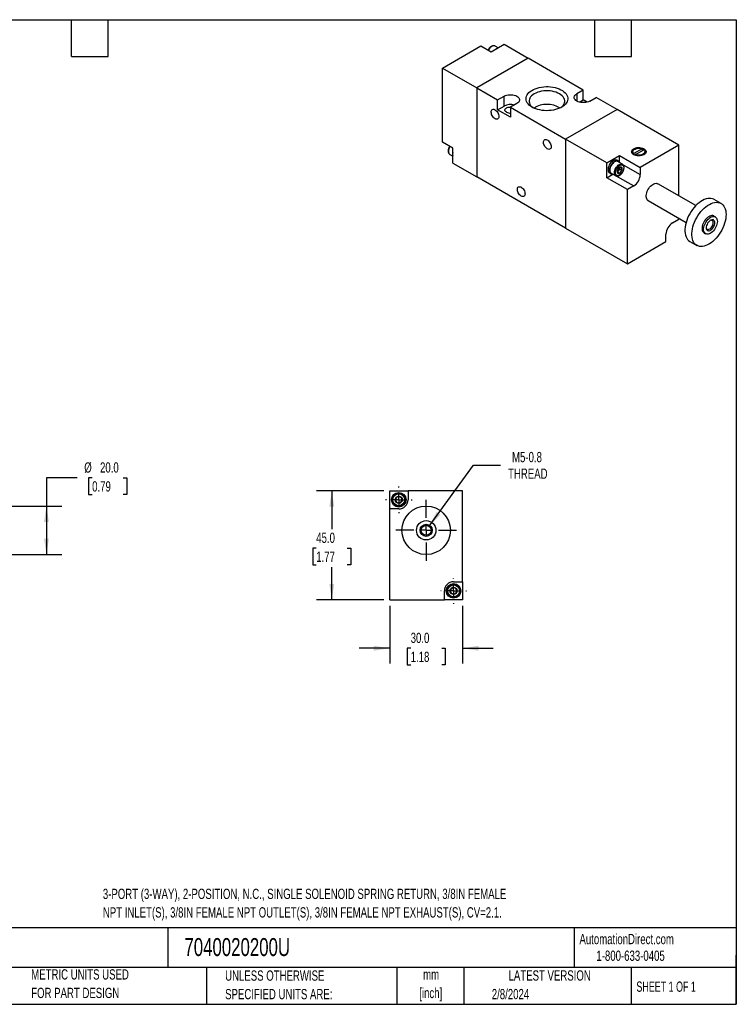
# Model space of a CAD drawing. Header units: millimetres. Extents: x 13 to 546, y 13 to 419.
# Tile 2 of 2: x 250 to 546, y 13 to 419. Entities that reach past the tile are written whole.
import ezdxf

# ---------------------------------------------------------------- set-up
doc = ezdxf.new("R2010")
doc.units = ezdxf.units.MM
doc.header["$LTSCALE"] = 2
doc.linetypes.add('CENTERX2', pattern=[20.32, 12.7, -2.54, 2.54, -2.54])
doc.layers.add('CENTER', color=40, linetype='CENTERX2')
doc.layers.add('DIMENSIONS', color=140, linetype='Continuous', lineweight=25)
doc.layers.add('TEXT', color=140, linetype='Continuous', lineweight=25)
doc.styles.add('SLDTEXTSTYLE0', font='TXT', dxfattribs={"width": 0.7})
doc.styles.add('SLDTEXTSTYLE1', font='TXT', dxfattribs={"width": 0.65})
doc.dimstyles.new('SLDDIMSTYLE0', dxfattribs={"dimtxt": 4.316016, "dimasz": 6.604, "dimexe": 0, "dimexo": 0.0625, "dimgap": 1.079004, "dimtad": 0, "dimtih": 1, "dimtoh": 1, "dimrnd": 1e-09, "dimzin": 4, "dimdsep": 46, "dimtxsty": 'SLDTEXTSTYLE0', "dimsah": 1, "dimcen": 0.09, "dimadec": 0, "dimazin": 1, "dimtfac": 1, "dimtmove": 0, "dimatfit": 0, "dimfxl": 0, "dimfrac": 2, "dimtolj": 1, "dimtzin": 12, "dimarcsym": 0})
doc.dimstyles.new('SLDDIMSTYLE4', dxfattribs={"dimtxt": 4.316016, "dimasz": 6.604, "dimexe": 0, "dimexo": 0.0625, "dimgap": 1.079004, "dimtad": 0, "dimtih": 1, "dimtoh": 1, "dimrnd": 1e-09, "dimzin": 4, "dimdsep": 46, "dimtxsty": 'SLDTEXTSTYLE0', "dimsah": 1, "dimcen": 0.09, "dimadec": 0, "dimazin": 1, "dimtfac": 1, "dimtofl": 0, "dimtmove": 0, "dimatfit": 3, "dimfxl": 0, "dimfrac": 2, "dimtolj": 1, "dimtzin": 12, "dimarcsym": 0})
doc.dimstyles.new('SLDDIMSTYLE5', dxfattribs={"dimtxt": 4.316016, "dimasz": 6.604, "dimexe": 0, "dimexo": 0.0625, "dimgap": 1.079004, "dimtad": 0, "dimtih": 1, "dimtoh": 1, "dimrnd": 1e-09, "dimzin": 12, "dimdsep": 46, "dimtxsty": 'SLDTEXTSTYLE0', "dimsah": 1, "dimcen": 0, "dimadec": 0, "dimazin": 3, "dimtfac": 1, "dimtofl": 0, "dimtmove": 0, "dimatfit": 3, "dimfxl": 0, "dimfrac": 2, "dimtolj": 1, "dimtzin": 12, "dimarcsym": 0})

# ---------------------------------------------------------------- blocks, each defined once
blk = doc.blocks.new('_D_7')
at = {"layer": 'DIMENSIONS'}
for p, q in [((274.19, 229.97), (261.49, 229.97)), ((261.49, 229.97), (261.49, 218.35)), ((280.35, 229.97), (278.9, 229.97)), ((278.9, 229.97), (278.9, 223.11)), ((293.17, 229.97), (294.62, 229.97)), ((294.62, 229.97), (294.62, 223.11)), ((278.9, 223.11), (280.35, 223.11)), ((294.62, 223.11), (293.17, 223.11)), ((238.15, 218.35), (267.84, 218.35)), ((261.49, 218.35), (261.49, 198.35)), ((238.15, 198.35), (267.84, 198.35))]:
    blk.add_line(p, q, dxfattribs=at)
for points in [[(261.49, 218.35), (260.47, 211.74), (262.51, 211.74)], [(261.49, 198.35), (262.51, 204.95), (260.47, 204.95)]]:
    blk.add_solid(points, dxfattribs=at)
at = {"layer": 'DIMENSIONS', "char_height": 4.233, "attachment_point": 1, "style": 'SLDTEXTSTYLE0'}
for s, insert in [('%%c', (277.09, 236.39)), ('20.0', (283.6, 236.39)), ('0.79', (280.35, 228.57))]:
    blk.add_mtext(s, dxfattribs=dict(at, insert=insert))
blk = doc.blocks.new('_D_9')
at = {"layer": 'DIMENSIONS'}
for p, q in [((400.62, 224.65), (372.86, 224.65)), ((379.21, 224.65), (379.21, 208.78)), ((372.8, 200.96), (371.35, 200.96)), ((371.35, 200.96), (371.35, 194.1)), ((385.62, 200.96), (387.07, 200.96)), ((387.07, 200.96), (387.07, 194.1)), ((371.35, 194.1), (372.8, 194.1)), ((379.21, 179.65), (379.21, 193.13)), ((387.07, 194.1), (385.62, 194.1)), ((400.62, 179.65), (372.86, 179.65))]:
    blk.add_line(p, q, dxfattribs=at)
for points in [[(379.21, 224.65), (378.19, 218.04), (380.23, 218.04)], [(379.21, 179.65), (380.23, 186.25), (378.19, 186.25)]]:
    blk.add_solid(points, dxfattribs=at)
at = {"layer": 'DIMENSIONS', "char_height": 4.233, "attachment_point": 1, "style": 'SLDTEXTSTYLE0'}
for s, insert in [('45.0', (372.8, 207.38)), ('1.77', (372.8, 199.56))]:
    blk.add_mtext(s, dxfattribs=dict(at, insert=insert))
blk = doc.blocks.new('_D_10')
at = {"layer": 'DIMENSIONS'}
for p, q in [((403.16, 177.11), (403.16, 153.3)), ((433.16, 177.11), (433.16, 153.3)), ((403.16, 159.65), (390.46, 159.65)), ((411.76, 159.65), (410.31, 159.65)), ((410.31, 159.65), (410.31, 152.79)), ((424.59, 159.65), (426.04, 159.65)), ((426.04, 159.65), (426.04, 152.79)), ((433.16, 159.65), (445.86, 159.65)), ((410.31, 152.79), (411.76, 152.79)), ((426.04, 152.79), (424.59, 152.79))]:
    blk.add_line(p, q, dxfattribs=at)
for points in [[(403.16, 159.65), (396.55, 160.66), (396.55, 158.63)], [(433.16, 159.65), (439.76, 158.63), (439.76, 160.66)]]:
    blk.add_solid(points, dxfattribs=at)
at = {"layer": 'DIMENSIONS', "char_height": 4.233, "attachment_point": 1, "style": 'SLDTEXTSTYLE0'}
for s, insert in [('30.0', (411.76, 166.07)), ('1.18', (411.76, 158.24))]:
    blk.add_mtext(s, dxfattribs=dict(at, insert=insert))
blk = doc.blocks.new('_D_11')
at = {"layer": 'DIMENSIONS'}
for p, q in [((419.37, 210.02), (437.66, 235.23)), ((437.66, 235.23), (448.77, 235.23))]:
    blk.add_line(p, q, dxfattribs=at)
blk.add_solid([(419.37, 210.02), (424.07, 214.77), (422.43, 215.96)], dxfattribs=at)
at = {"layer": 'DIMENSIONS', "char_height": 4.233, "attachment_point": 1, "style": 'SLDTEXTSTYLE0'}
for s, insert in [('M5-0.8', (453.58, 240.69)), ('THREAD', (451.94, 233.83))]:
    blk.add_mtext(s, dxfattribs=dict(at, insert=insert))
blk = doc.blocks.new('SW_CENTERMARKSYMBOL_3')
at = {"layer": 'CENTER', "color": 0}
for p, q in [((0, 5.08), (0, 5.29)), ((-5.08, 0), (-5.29, 0)), ((0, 0), (-2.54, 0)), ((0, 0), (0, 2.54)), ((0, 0), (0, -2.54)), ((0, 0), (2.54, 0)), ((5.08, 0), (5.29, 0)), ((0, -5.08), (0, -5.29))]:
    blk.add_line(p, q, dxfattribs=at)
blk = doc.blocks.new('SW_CENTERMARKSYMBOL_4')
at = {"layer": 'CENTER', "color": 0}
for p, q in [((0, 5.08), (0, 5.54)), ((-5.08, 0), (-5.54, 0)), ((0, 0), (-2.54, 0)), ((0, 0), (0, 2.54)), ((0, 0), (0, -2.54)), ((0, 0), (2.54, 0)), ((5.08, 0), (5.54, 0)), ((0, -5.08), (0, -5.54))]:
    blk.add_line(p, q, dxfattribs=at)
blk = doc.blocks.new('SW_CENTERMARKSYMBOL_5')
at = {"layer": 'CENTER', "color": 0}
for p, q in [((0, 5.08), (0, 12.54)), ((-5.08, 0), (-12.54, 0)), ((0, 0), (-2.54, 0)), ((0, 0), (0, 2.54)), ((0, 0), (0, -2.54)), ((0, 0), (2.54, 0)), ((5.08, 0), (12.54, 0)), ((0, -5.08), (0, -12.54))]:
    blk.add_line(p, q, dxfattribs=at)

msp = doc.modelspace()

# ---------------------------------------------------------------- linework, layer by layer
for p, q in [((424.862, 399.14), (440.771, 408.325)), ((440.771, 408.325), (445.014, 405.875)), ((443.741, 406.691), (443.71, 406.628)), ((445.014, 405.875), (450.317, 408.937)), ((447.835, 407.504), (446.601, 408.216)), ((450.317, 408.937), (460.217, 403.222)), ((460.217, 403.222), (439.004, 390.976)), ((482.986, 390.078), (460.217, 403.222)), ((424.862, 368.52), (424.862, 399.14)), ((424.862, 399.14), (439.004, 390.976)), ((439.004, 390.976), (439.004, 354.232)), ((439.004, 390.976), (447.63, 385.996)), ((447.63, 385.996), (450.282, 387.527)), ((450.282, 383.444), (450.282, 387.527)), ((482.986, 390.078), (480.334, 388.547)), ((480.334, 388.547), (480.334, 385.486)), ((482.986, 385.995), (482.986, 390.078)), ((485.637, 385.486), (488.289, 387.016)), ((496.916, 382.036), (488.289, 387.016)), ((447.63, 381.913), (447.63, 385.996)), ((447.63, 381.913), (450.282, 383.444)), ((455.585, 384.465), (452.934, 382.934)), ((452.934, 382.934), (452.934, 378.852)), ((452.934, 382.934), (475.702, 369.79)), ((496.916, 382.036), (475.702, 369.79)), ((481.37, 385.063), (482.986, 385.995)), ((484.601, 385.063), (482.986, 385.995)), ((522.372, 367.341), (496.916, 382.036)), ((452.934, 378.852), (447.63, 381.913)), ((429.104, 366.07), (424.862, 368.52)), ((429.104, 359.946), (429.104, 366.07)), ((475.702, 369.79), (475.702, 333.046)), ((492.673, 359.993), (475.702, 369.79)), ((507.274, 365.81), (503.81, 363.81)), ((522.372, 367.341), (506.462, 358.156)), ((507.274, 365.81), (507.274, 364.993)), ((522.372, 346.404), (522.372, 367.341)), ((427.871, 363.525), (429.104, 362.813)), ((492.673, 359.993), (497.976, 363.055)), ((497.976, 363.055), (506.462, 358.156)), ((497.976, 360.107), (497.976, 363.055)), ((503.396, 364.606), (503.396, 363.789)), ((503.41, 363.636), (503.396, 363.789)), ((503.81, 363.361), (503.81, 363.81)), ((504.517, 363.402), (504.158, 363.194)), ((504.517, 363.402), (507.982, 365.402)), ((504.517, 363.402), (504.517, 363.068)), ((508.396, 363.789), (508.396, 364.606)), ((429.104, 359.946), (439.004, 354.232)), ((492.673, 353.869), (492.673, 359.993)), ((497.355, 360.754), (496.789, 361.08)), ((499.139, 359.435), (497.23, 360.537)), ((497.941, 357.972), (497.934, 358.098)), ((497.941, 358.088), (497.941, 357.972)), ((497.941, 357.972), (497.941, 357.383)), ((499.1, 359.456), (499.139, 359.435)), ((499.418, 359.201), (506.462, 355.135)), ((506.462, 358.156), (506.462, 355.135)), ((475.702, 333.046), (439.004, 354.232)), ((492.673, 353.869), (495.227, 355.343)), ((501.158, 348.971), (492.673, 353.869)), ((493.789, 355.884), (494.355, 355.558)), ((494.48, 355.774), (496.389, 354.672)), ((496.726, 354.55), (503.775, 350.481)), ((497.499, 356.833), (497.057, 356.283)), ((497.057, 356.283), (497.968, 355.757)), ((497.941, 357.383), (497.499, 356.833)), ((497.941, 357.383), (498.852, 356.857)), ((503.775, 350.481), (501.158, 348.971)), ((529.405, 342.343), (513.765, 351.372)), ((501.158, 318.35), (501.158, 348.971)), ((509.765, 344.444), (525.405, 335.415)), ((539.816, 343.261), (536.988, 344.894)), ((537.453, 337.698), (536.816, 338.065)), ((519.755, 335.21), (522.372, 336.721)), ((522.372, 336.721), (522.372, 337.166)), ((475.702, 333.046), (501.158, 318.35)), ((517.068, 327.535), (517.068, 330.556)), ((532.817, 331.137), (533.453, 330.769)), ((501.158, 318.35), (517.068, 327.535)), ((526.989, 327.573), (529.817, 325.94)), ((403.159, 217.145), (403.159, 224.645)), ((403.159, 224.645), (410.659, 224.645)), ((410.659, 224.645), (410.659, 220.945)), ((433.159, 224.645), (410.659, 224.645)), ((433.159, 187.145), (433.159, 224.645)), ((406.859, 217.145), (403.159, 217.145)), ((403.159, 179.645), (403.159, 217.145)), ((429.459, 187.145), (433.159, 187.145)), ((433.159, 187.145), (433.159, 179.645)), ((425.659, 179.645), (425.659, 183.345)), ((403.159, 179.645), (425.659, 179.645)), ((433.159, 179.645), (425.659, 179.645))]:
    msp.add_line(p, q)
at = {"flags": 128}
for points in [[(446.601, 408.216), (446.307, 408.325), (445.97, 408.338), (445.606, 408.255), (445.226, 408.079), (444.847, 407.817), (444.482, 407.479), (444.146, 407.077), (443.851, 406.628), (443.816, 406.567)], [(446.593, 406.787), (446.734, 406.905), (447.135, 407.181)], [(447.135, 407.181), (447.537, 407.369), (447.678, 407.413)], [(461.879, 382.995), (461.246, 383.403), (460.696, 383.848), (460.234, 384.326), (459.865, 384.829), (459.595, 385.354), (459.426, 385.892), (459.36, 386.438), (459.4, 386.984), (459.543, 387.525), (459.788, 388.053), (460.132, 388.563), (460.572, 389.047), (461.101, 389.501), (461.713, 389.919), (462.401, 390.295), (463.157, 390.624), (463.971, 390.904), (464.834, 391.131), (465.734, 391.302), (466.661, 391.414), (467.604, 391.466), (468.552, 391.459), (469.492, 391.391), (470.414, 391.264), (471.305, 391.08), (472.157, 390.839), (472.957, 390.547), (473.697, 390.205), (474.367, 389.818), (474.959, 389.391), (475.466, 388.929), (475.882, 388.437), (476.202, 387.923), (476.422, 387.391), (476.539, 386.848), (476.552, 386.301), (476.461, 385.756), (476.267, 385.221), (475.971, 384.701), (475.579, 384.203), (475.094, 383.734), (474.522, 383.297), (473.871, 382.9), (473.148, 382.547), (472.362, 382.241), (471.522, 381.987), (470.64, 381.789), (469.725, 381.647), (468.788, 381.564), (467.841, 381.542), (466.896, 381.579), (465.964, 381.677), (465.055, 381.833), (464.183, 382.046), (463.356, 382.313), (462.584, 382.631), (461.879, 382.995)], [(450.282, 387.527), (450.783, 387.769), (451.349, 387.958), (451.963, 388.087), (452.607, 388.152), (453.26, 388.152), (453.904, 388.087), (454.518, 387.958), (455.085, 387.769), (455.585, 387.527), (456.005, 387.237), (456.332, 386.911), (456.556, 386.556), (456.669, 386.184), (456.669, 385.807), (456.556, 385.435), (456.332, 385.081), (456.005, 384.754), (455.585, 384.465)], [(473.569, 382.743), (473.752, 382.873), (474.257, 383.295), (474.67, 383.749), (474.985, 384.229), (475.198, 384.727), (475.305, 385.236), (475.305, 385.749), (475.198, 386.258), (474.985, 386.756), (474.67, 387.236), (474.257, 387.69), (473.752, 388.113), (473.163, 388.497), (472.498, 388.837), (471.767, 389.128), (470.98, 389.367), (470.149, 389.548), (469.286, 389.671), (468.404, 389.733), (467.515, 389.733), (466.633, 389.671), (465.77, 389.548), (464.939, 389.367), (464.153, 389.128), (463.421, 388.837), (462.756, 388.497), (462.167, 388.113), (461.662, 387.69), (461.249, 387.236), (460.934, 386.756), (460.721, 386.258), (460.614, 385.749), (460.614, 385.236), (460.721, 384.727), (460.934, 384.229), (461.249, 383.749), (461.662, 383.295), (462.167, 382.873), (462.351, 382.743)], [(485.637, 385.486), (485.137, 385.243), (484.571, 385.054), (483.956, 384.925), (483.313, 384.86), (482.659, 384.86), (482.015, 384.925), (481.401, 385.054), (480.835, 385.243), (480.334, 385.486), (479.914, 385.775), (479.587, 386.101), (479.363, 386.456), (479.25, 386.828), (479.25, 387.205), (479.363, 387.577), (479.587, 387.931), (479.914, 388.258), (480.334, 388.547)], [(446.57, 378.239), (446.228, 378.479), (445.902, 378.794), (445.607, 379.169), (445.357, 379.586), (445.164, 380.027), (445.037, 380.469), (444.981, 380.893), (445, 381.279), (445.092, 381.609), (445.253, 381.867), (445.476, 382.041), (445.749, 382.124), (446.062, 382.11), (446.398, 382.002), (446.742, 381.803), (447.078, 381.524), (447.39, 381.176), (447.664, 380.778), (447.887, 380.347), (448.048, 379.903), (448.14, 379.467), (448.158, 379.059), (448.103, 378.699), (447.975, 378.404), (447.782, 378.186), (447.533, 378.057), (447.238, 378.023), (446.912, 378.084), (446.57, 378.239)], [(451.237, 380.933), (450.936, 381.151), (450.728, 381.401), (450.62, 381.672), (450.62, 381.95), (450.728, 382.221), (450.936, 382.471), (451.237, 382.689), (451.613, 382.862), (452.047, 382.983), (452.516, 383.044), (452.998, 383.044), (453.109, 383.035)], [(427.906, 366.762), (427.871, 366.701), (427.629, 366.221), (427.449, 365.729), (427.338, 365.244), (427.301, 364.784), (427.338, 364.368), (427.449, 364.01), (427.629, 363.726), (427.871, 363.525), (427.871, 363.525)], [(468.136, 365.788), (467.794, 366.029), (467.468, 366.344), (467.174, 366.719), (466.924, 367.136), (466.731, 367.576), (466.603, 368.019), (466.548, 368.443), (466.566, 368.829), (466.658, 369.159), (466.82, 369.417), (467.042, 369.591), (467.316, 369.673), (467.628, 369.66), (467.964, 369.551), (468.308, 369.353), (468.644, 369.073), (468.957, 368.726), (469.231, 368.328), (469.453, 367.896), (469.614, 367.452), (469.706, 367.016), (469.725, 366.609), (469.669, 366.249), (469.542, 365.954), (469.349, 365.736), (469.099, 365.607), (468.804, 365.572), (468.478, 365.634), (468.136, 365.788)], [(503.775, 363.381), (503.411, 363.635), (503.138, 363.924), (502.965, 364.238), (502.897, 364.565), (502.937, 364.893), (503.085, 365.211), (503.334, 365.507), (503.676, 365.771), (504.098, 365.992), (504.585, 366.164), (505.119, 366.279), (505.682, 366.333), (506.252, 366.326), (506.809, 366.256), (507.334, 366.126), (507.806, 365.941), (508.209, 365.709), (508.529, 365.436), (508.753, 365.133), (508.875, 364.811), (508.888, 364.482), (508.794, 364.158), (508.594, 363.849), (508.298, 363.568), (507.914, 363.324), (507.457, 363.127), (506.944, 362.983), (506.393, 362.898), (505.825, 362.875), (505.258, 362.914), (504.715, 363.014), (504.214, 363.172), (503.775, 363.381)], [(503.81, 363.81), (503.568, 364.079), (503.429, 364.372), (503.399, 364.675), (503.479, 364.975), (503.666, 365.259), (503.952, 365.513), (504.324, 365.728), (504.765, 365.893), (505.256, 366.001), (505.776, 366.047), (506.301, 366.03), (506.808, 365.95), (507.274, 365.81)], [(507.982, 365.402), (508.224, 365.132), (508.363, 364.84), (508.393, 364.537), (508.313, 364.237), (508.126, 363.953), (507.84, 363.698), (507.468, 363.484), (507.027, 363.319), (506.535, 363.211), (506.016, 363.164), (505.491, 363.182), (504.984, 363.262), (504.517, 363.402)], [(507.634, 365.201), (507.334, 365.309), (507.274, 365.328)], [(508.396, 363.789), (508.393, 363.72), (508.382, 363.636)], [(496.789, 361.08), (496.601, 361.165), (496.261, 361.221), (495.887, 361.178), (495.491, 361.037), (495.088, 360.804), (494.692, 360.488), (494.317, 360.099), (493.978, 359.651), (493.686, 359.161), (493.452, 358.647), (493.285, 358.126), (493.19, 357.619), (493.17, 357.143), (493.228, 356.715), (493.36, 356.351), (493.561, 356.064), (493.789, 355.884)], [(497.829, 360.191), (497.692, 360.441), (497.458, 360.685), (497.166, 360.838), (496.827, 360.894), (496.453, 360.851), (496.057, 360.711), (495.653, 360.478), (495.257, 360.161), (494.883, 359.772), (494.544, 359.324), (494.252, 358.834), (494.018, 358.32), (493.85, 357.8), (493.755, 357.292), (493.736, 356.816), (493.794, 356.388), (493.925, 356.024), (494.127, 355.737), (494.391, 355.538), (494.708, 355.433), (495.067, 355.426), (495.08, 355.428)], [(497.23, 360.537), (496.935, 360.646), (496.599, 360.66), (496.234, 360.577), (495.855, 360.401), (495.476, 360.139), (495.111, 359.801), (494.775, 359.399), (494.48, 358.95), (494.238, 358.47), (494.059, 357.978), (493.948, 357.493), (493.91, 357.033), (493.948, 356.617), (494.059, 356.259), (494.238, 355.975), (494.48, 355.774), (494.48, 355.774)], [(496.404, 354.664), (496.389, 354.672), (496.147, 354.873), (495.968, 355.157), (495.857, 355.515), (495.82, 355.931), (495.857, 356.391), (495.968, 356.876), (496.147, 357.368), (496.389, 357.848), (496.684, 358.297), (497.02, 358.699), (497.385, 359.037), (497.764, 359.299), (498.144, 359.475), (498.508, 359.558), (498.845, 359.544), (499.1, 359.456)], [(497.976, 355.736), (498.256, 355.942), (498.514, 356.22), (498.733, 356.552), (498.895, 356.912), (498.99, 357.273), (499.009, 357.609), (498.952, 357.894), (498.822, 358.109), (498.63, 358.235), (498.389, 358.265), (498.117, 358.197), (497.835, 358.034), (497.564, 357.789), (497.323, 357.481), (497.131, 357.132), (497.001, 356.768), (496.944, 356.417), (496.963, 356.103), (497.057, 355.851), (497.22, 355.679), (497.439, 355.6), (497.697, 355.619), (497.976, 355.736)], [(457.353, 346.292), (457.011, 346.533), (456.685, 346.848), (456.39, 347.223), (456.14, 347.64), (455.947, 348.081), (455.82, 348.523), (455.764, 348.947), (455.783, 349.333), (455.875, 349.663), (456.036, 349.921), (456.259, 350.095), (456.533, 350.177), (456.845, 350.164), (457.181, 350.055), (457.525, 349.857), (457.861, 349.577), (458.173, 349.23), (458.447, 348.832), (458.67, 348.4), (458.831, 347.956), (458.923, 347.52), (458.942, 347.113), (458.886, 346.753), (458.759, 346.458), (458.566, 346.24), (458.316, 346.111), (458.021, 346.077), (457.695, 346.138), (457.353, 346.292)], [(509.765, 344.444), (509.648, 344.52), (509.374, 344.782), (509.163, 345.126), (509.019, 345.541), (508.946, 346.018), (508.946, 346.543), (509.019, 347.104), (509.163, 347.686), (509.374, 348.274), (509.648, 348.852), (509.976, 349.406), (510.351, 349.92), (510.762, 350.383), (511.199, 350.782), (511.651, 351.106), (512.106, 351.347), (512.552, 351.5), (512.977, 351.559), (513.372, 351.524), (513.724, 351.395), (513.765, 351.372)], [(536.988, 344.894), (536.791, 344.999), (536.232, 345.215), (535.628, 345.335), (534.986, 345.359), (534.311, 345.287), (533.612, 345.118), (532.896, 344.855), (532.17, 344.501), (531.442, 344.06), (530.72, 343.535), (530.012, 342.933), (529.324, 342.26), (528.665, 341.523), (528.041, 340.729), (527.459, 339.889), (526.924, 339.009), (526.444, 338.1), (526.022, 337.172), (525.663, 336.233), (525.372, 335.294), (525.15, 334.366), (525.001, 333.457), (524.926, 332.577), (524.926, 331.737), (525.001, 330.944), (525.15, 330.207), (525.372, 329.534), (525.663, 328.932), (526.022, 328.407), (526.444, 327.965), (526.924, 327.611), (526.989, 327.573)], [(541.888, 338.683), (541.85, 337.822), (541.738, 336.926), (541.553, 336.006), (541.296, 335.071), (540.97, 334.131), (540.58, 333.196), (540.128, 332.276), (539.62, 331.381), (539.061, 330.52), (538.457, 329.702), (537.814, 328.936), (537.14, 328.23), (536.441, 327.591), (535.725, 327.027), (534.999, 326.543), (534.271, 326.145), (533.549, 325.836), (532.84, 325.62), (532.153, 325.499), (531.493, 325.475), (530.869, 325.547), (530.287, 325.716), (529.753, 325.978), (529.272, 326.332), (528.85, 326.774), (528.492, 327.299), (528.2, 327.901), (527.979, 328.574), (527.83, 329.311), (527.755, 330.104), (527.755, 330.944), (527.83, 331.824), (527.979, 332.733), (528.2, 333.661), (528.492, 334.6), (528.85, 335.539), (529.272, 336.467), (529.753, 337.376), (530.287, 338.256), (530.869, 339.097), (531.493, 339.89), (532.153, 340.627), (532.84, 341.3), (533.549, 341.902), (534.271, 342.427), (534.999, 342.869), (535.725, 343.223), (536.441, 343.485), (537.14, 343.654), (537.814, 343.727), (538.457, 343.702), (539.061, 343.582), (539.62, 343.366), (540.128, 343.057), (540.58, 342.659), (540.97, 342.175), (541.296, 341.611), (541.553, 340.973), (541.738, 340.267), (541.85, 339.501), (541.888, 338.683)], [(536.816, 338.065), (536.776, 338.087), (536.423, 338.216), (536.029, 338.252), (535.604, 338.192), (535.158, 338.04), (534.703, 337.798), (534.251, 337.474), (533.814, 337.076), (533.402, 336.613), (533.028, 336.098), (532.7, 335.544), (532.426, 334.966), (532.215, 334.379), (532.07, 333.797), (531.997, 333.236), (531.997, 332.71), (532.07, 332.234), (532.215, 331.818), (532.426, 331.475), (532.7, 331.213), (532.817, 331.137)], [(538.281, 335.866), (538.245, 335.321), (538.136, 334.748), (537.957, 334.161), (537.714, 333.577), (537.412, 333.009), (537.06, 332.473), (536.666, 331.983), (536.24, 331.55), (535.794, 331.188), (535.339, 330.904), (534.887, 330.707), (534.45, 330.6), (534.039, 330.588), (533.664, 330.671), (533.336, 330.845), (533.062, 331.108), (532.851, 331.451), (532.707, 331.866), (532.634, 332.343), (532.634, 332.869), (532.707, 333.43), (532.851, 334.011), (533.062, 334.599), (533.336, 335.177), (533.664, 335.731), (534.039, 336.246), (534.45, 336.708), (534.887, 337.107), (535.339, 337.431), (535.794, 337.673), (536.24, 337.825), (536.666, 337.884), (537.06, 337.849), (537.412, 337.72), (537.714, 337.501), (537.957, 337.197), (538.136, 336.816), (538.245, 336.369), (538.281, 335.866)], [(537.221, 335.254), (537.182, 335.656), (537.068, 335.996), (536.883, 336.259), (536.636, 336.433), (536.337, 336.511), (535.999, 336.49), (535.638, 336.37), (535.268, 336.157), (534.907, 335.859), (534.569, 335.491), (534.27, 335.068), (534.023, 334.608), (533.838, 334.131), (533.724, 333.66), (533.685, 333.213), (533.724, 332.811), (533.838, 332.471), (534.023, 332.208), (534.27, 332.033), (534.569, 331.955), (534.907, 331.977), (535.268, 332.097), (535.638, 332.31), (535.999, 332.607), (536.337, 332.976), (536.636, 333.399), (536.883, 333.859), (537.068, 334.335), (537.182, 334.807), (537.221, 335.254)], [(533.693, 333.402), (533.722, 333.212), (533.83, 332.918), (534.004, 332.698), (534.236, 332.564), (534.513, 332.523), (534.822, 332.577), (535.147, 332.722), (535.472, 332.952), (535.781, 333.256), (536.058, 333.617), (536.29, 334.017), (536.464, 334.438), (536.572, 334.857), (536.608, 335.254)]]:
    msp.add_lwpolyline(points, dxfattribs=at)
for centre, radius in [((406.859, 220.945), 3), ((406.859, 220.945), 2.75), ((406.859, 220.945), 1.464), ((418.159, 208.345), 10), ((418.159, 208.345), 4), ((418.159, 208.345), 2.5), ((418.159, 208.345), 2.067), ((429.459, 183.345), 3), ((429.459, 183.345), 2.75), ((429.459, 183.345), 1.464)]:
    msp.add_circle(centre, radius)
for centre, radius, start, end in [((452.957, 378.189), 5.896, 74.33893, 116.98186), ((467.96, 373.499), 10.646, 59.17583, 120.82417), ((452.72, 383.754), 3.187, 242.2532, 273.83681), ((431.905, 363.621), 2.87, 167.37825, 192.62175), ((504.407, 363.551), 1.567, 129.53458, 155.60622), ((507.417, 363.575), 1.527, 24.04838, 50.81082), ((496.024, 358.06), 1.919, 320.22793, 357.36071), ((496.258, 357.791), 1.567, 298.70005, 322.33628), ((500.652, 355.386), 5.815, 302.4763, 357.5237), ((522.877, 330.305), 5.815, 122.4763, 177.5237), ((535.732, 335.402), 0.888, 350.4138, 119.69423), ((406.859, 220.945), 1.25, 120, 180), ((406.859, 220.945), 1.25, 180, 240), ((406.859, 220.945), 1.25, 60, 120), ((406.859, 220.945), 1.25, 240, 300), ((406.859, 220.945), 3.8, 270, 0), ((406.859, 220.945), 1.25, 0, 60), ((406.859, 220.945), 1.25, 300, 0), ((429.459, 183.345), 3.8, 90, 180), ((429.459, 183.345), 1.25, 120, 180), ((429.459, 183.345), 1.25, 180, 240), ((429.459, 183.345), 1.25, 60, 120), ((429.459, 183.345), 1.25, 0, 60), ((429.459, 183.345), 1.25, 300, 0), ((429.459, 183.345), 1.25, 240, 300)]:
    msp.add_arc(centre, radius, start, end)
for points, knots in [([(446.603, 408.212), (446.512, 408.257), (446.327, 408.347), (446.009, 408.382), (445.68, 408.347), (445.349, 408.24), (445.029, 408.076), (444.718, 407.859), (444.444, 407.615), (444.214, 407.365), (443.979, 407.073), (443.834, 406.841), (443.741, 406.691)], [0, 0, 0, 0, 0.1039737, 0.2096038, 0.3164626, 0.4224216, 0.5254887, 0.6238915, 0.7285278, 0.8059604, 0.874601, 1, 1, 1, 1]), ([(427.8, 366.823), (427.787, 366.804), (427.679, 366.643), (427.568, 366.401), (427.436, 366.08), (427.344, 365.805), (427.266, 365.483), (427.218, 365.155), (427.207, 364.829), (427.238, 364.513), (427.312, 364.216), (427.437, 363.947), (427.606, 363.714), (427.757, 363.606), (427.831, 363.553)], [0, 0, 0, 0, 0.0169678, 0.1382584, 0.1873882, 0.268181, 0.3508299, 0.4383649, 0.5285645, 0.6208158, 0.7147181, 0.8101961, 0.9077981, 1, 1, 1, 1]), ([(496.244, 355.931), (496.244, 357.035), (497.02, 358.38), (498.932, 359.484), (499.709, 359.035), (499.709, 357.931)], [0, 0, 0, 0, 0.5, 0.5, 1, 1, 1, 1]), ([(499.709, 357.931), (499.709, 356.827), (498.932, 355.483), (497.02, 354.379), (496.244, 354.827), (496.244, 355.931)], [0, 0, 0, 0, 0.5, 0.5, 1, 1, 1, 1]), ([(497.968, 358.115), (497.776, 357.963), (497.598, 357.798), (497.298, 357.424), (497.181, 357.223), (497.084, 357.015)], [0, 0, 0, 0, 0.5, 0.5, 1, 1, 1, 1]), ([(498.852, 358.035), (498.66, 358.076), (498.482, 358.107), (498.181, 358.134), (498.064, 358.129), (497.968, 358.115)], [0, 0, 0, 0, 0.5, 0.5, 1, 1, 1, 1]), ([(498.852, 356.857), (498.804, 357.077), (498.773, 357.291), (498.773, 357.693), (498.804, 357.871), (498.852, 358.035)], [0, 0, 0, 0, 0.5, 0.5, 1, 1, 1, 1]), ([(499.249, 356.196), (499.33, 356.347), (499.443, 356.558), (499.573, 356.88), (499.666, 357.155), (499.744, 357.477), (499.791, 357.805), (499.802, 358.132), (499.772, 358.447), (499.697, 358.744), (499.574, 359.015), (499.394, 359.247), (499.227, 359.399), (499.111, 359.445), (499.088, 359.454)], [0, 0, 0, 0, 0.1191222, 0.1673737, 0.2467222, 0.3278936, 0.4138637, 0.5024507, 0.5930529, 0.6852765, 0.7790476, 0.8749047, 0.974729, 1, 1, 1, 1]), ([(496.41, 354.666), (496.494, 354.625), (496.672, 354.538), (496.981, 354.506), (497.31, 354.541), (497.641, 354.647), (497.961, 354.812), (498.273, 355.029), (498.546, 355.273), (498.776, 355.522), (499.012, 355.814), (499.156, 356.046), (499.249, 356.196)], [0, 0, 0, 0, 0.0963177, 0.2028504, 0.3106222, 0.4174865, 0.5214342, 0.6206779, 0.7262083, 0.8043024, 0.8735295, 1, 1, 1, 1]), ([(497.084, 357.015), (497.036, 356.85), (497.005, 356.672), (497.005, 356.27), (497.036, 356.057), (497.084, 355.836)], [0, 0, 0, 0, 0.5, 0.5, 1, 1, 1, 1]), ([(497.084, 355.836), (497.18, 355.851), (497.296, 355.856), (497.597, 355.829), (497.775, 355.798), (497.968, 355.757)], [0, 0, 0, 0, 0.5, 0.5, 1, 1, 1, 1]), ([(497.968, 355.757), (498.064, 355.965), (498.18, 356.165), (498.48, 356.539), (498.659, 356.705), (498.852, 356.857)], [0, 0, 0, 0, 0.5, 0.5, 1, 1, 1, 1]), ([(404.409, 220.945), (404.409, 222.298), (405.507, 223.395), (408.211, 223.395), (409.309, 222.298), (409.309, 220.945)], [0, 0, 0, 0, 0.5, 0.5, 1, 1, 1, 1]), ([(409.309, 220.945), (409.309, 219.593), (408.211, 218.495), (405.507, 218.495), (404.409, 219.593), (404.409, 220.945)], [0, 0, 0, 0, 0.5, 0.5, 1, 1, 1, 1]), ([(406.859, 222.389), (406.655, 222.271), (406.448, 222.151), (406.022, 221.906), (405.813, 221.785), (405.609, 221.667)], [0, 0, 0, 0, 0.5, 0.5, 1, 1, 1, 1]), ([(405.609, 221.667), (405.609, 221.431), (405.609, 221.192), (405.609, 220.699), (405.609, 220.459), (405.609, 220.224)], [0, 0, 0, 0, 0.5, 0.5, 1, 1, 1, 1]), ([(405.609, 220.224), (405.813, 220.106), (406.02, 219.986), (406.445, 219.741), (406.654, 219.62), (406.859, 219.502)], [0, 0, 0, 0, 0.5, 0.5, 1, 1, 1, 1]), ([(408.109, 221.667), (407.905, 221.785), (407.698, 221.904), (407.272, 222.15), (407.063, 222.271), (406.859, 222.389)], [0, 0, 0, 0, 0.5, 0.5, 1, 1, 1, 1]), ([(406.859, 219.502), (407.063, 219.62), (407.27, 219.739), (407.695, 219.985), (407.904, 220.106), (408.109, 220.224)], [0, 0, 0, 0, 0.5, 0.5, 1, 1, 1, 1]), ([(408.109, 220.224), (408.109, 220.459), (408.109, 220.699), (408.109, 221.192), (408.109, 221.431), (408.109, 221.667)], [0, 0, 0, 0, 0.5, 0.5, 1, 1, 1, 1]), ([(427.009, 183.345), (427.009, 184.698), (428.107, 185.795), (430.811, 185.795), (431.909, 184.698), (431.909, 183.345)], [0, 0, 0, 0, 0.5, 0.5, 1, 1, 1, 1]), ([(431.909, 183.345), (431.909, 181.993), (430.811, 180.895), (428.107, 180.895), (427.009, 181.993), (427.009, 183.345)], [0, 0, 0, 0, 0.5, 0.5, 1, 1, 1, 1]), ([(429.459, 184.789), (429.255, 184.671), (429.048, 184.551), (428.622, 184.306), (428.413, 184.185), (428.209, 184.067)], [0, 0, 0, 0, 0.5, 0.5, 1, 1, 1, 1]), ([(428.209, 184.067), (428.209, 183.831), (428.209, 183.592), (428.209, 183.099), (428.209, 182.859), (428.209, 182.624)], [0, 0, 0, 0, 0.5, 0.5, 1, 1, 1, 1]), ([(430.709, 184.067), (430.505, 184.185), (430.298, 184.304), (429.872, 184.55), (429.663, 184.671), (429.459, 184.789)], [0, 0, 0, 0, 0.5, 0.5, 1, 1, 1, 1]), ([(430.709, 182.624), (430.709, 182.859), (430.709, 183.099), (430.709, 183.592), (430.709, 183.831), (430.709, 184.067)], [0, 0, 0, 0, 0.5, 0.5, 1, 1, 1, 1]), ([(428.209, 182.624), (428.413, 182.506), (428.62, 182.386), (429.045, 182.141), (429.254, 182.02), (429.459, 181.902)], [0, 0, 0, 0, 0.5, 0.5, 1, 1, 1, 1]), ([(429.459, 181.902), (429.663, 182.02), (429.87, 182.139), (430.295, 182.385), (430.504, 182.506), (430.709, 182.624)], [0, 0, 0, 0, 0.5, 0.5, 1, 1, 1, 1])]:
    msp.add_open_spline(points, degree=3, knots=knots)
at = {"layer": 'TEXT'}
for p, q in [((12.7, 419.1), (546.1, 419.1)), ((271.78, 403.86), (271.78, 419.1)), ((287.02, 403.86), (287.02, 419.1)), ((487.68, 403.86), (487.68, 419.1)), ((502.92, 403.86), (502.92, 419.1)), ((546.1, 419.1), (546.1, 12.7)), ((271.78, 403.86), (287.02, 403.86)), ((487.68, 403.86), (502.92, 403.86)), ((546.1, 44.252), (12.7, 44.252)), ((311.518, 44.252), (311.518, 27.94)), ((479.151, 44.252), (479.151, 27.94)), ((546.1, 12.7), (546.1, 33.02)), ((546.1, 27.94), (12.7, 27.94)), ((327.56, 27.94), (327.56, 12.7)), ((406.049, 27.94), (406.049, 12.7)), ((433.624, 27.94), (433.624, 12.7)), ((502.697, 27.94), (502.697, 12.7)), ((12.7, 12.7), (546.1, 12.7))]:
    msp.add_line(p, q, dxfattribs=at)

# ---------------------------------------------------------------- block references
at = {"layer": 'CENTER'}
for name, p in [('SW_CENTERMARKSYMBOL_4', (406.859, 220.945)), ('SW_CENTERMARKSYMBOL_5', (418.159, 208.345)), ('SW_CENTERMARKSYMBOL_3', (429.459, 183.345))]:
    msp.add_blockref(name, p, dxfattribs=at)

# ---------------------------------------------------------------- texts
at = {"layer": 'TEXT'}
for s, insert, char_height, attachment_point, style in [('3-PORT (3-WAY), 2-POSITION, N.C., SINGLE SOLENOID SPRING RETURN, 3/8IN FEMALE', (284.765, 60.407), 4.23333, 1, 'SLDTEXTSTYLE0'), ('NPT INLET(S), 3/8IN FEMALE NPT OUTLET(S), 3/8IN FEMALE NPT EXHAUST(S), CV=2.1.', (284.765, 52.762), 4.23333, 1, 'SLDTEXTSTYLE0'), ('AutomationDirect.com', (481.39, 41.753), 4.23333, 1, 'SLDTEXTSTYLE0'), ('7040020200U', (318.415, 40.037), 7.40833, 1, 'SLDTEXTSTYLE0'), ('1-800-633-0405', (488.383, 34.874), 4.23333, 1, 'SLDTEXTSTYLE0'), ('METRIC UNITS USED', (255.209, 27.165), 4.23333, 1, 'SLDTEXTSTYLE0'), ('UNLESS OTHERWISE', (335.216, 26.668), 4.23333, 1, 'SLDTEXTSTYLE0'), ('mm', (420.198, 27.149), 4.2333, 2, 'SLDTEXTSTYLE0'), ('LATEST VERSION', (469.104, 26.728), 4.23333, 2, 'SLDTEXTSTYLE0'), ('SHEET 1 OF 1', (504.883, 22.103), 4.23333, 1, 'SLDTEXTSTYLE1'), ('FOR PART DESIGN', (255.209, 19.521), 4.23333, 1, 'SLDTEXTSTYLE0'), ('SPECIFIED UNITS ARE:', (335.216, 19.024), 4.23333, 1, 'SLDTEXTSTYLE0'), ('[inch]', (420.03, 19.505), 4.2333, 2, 'SLDTEXTSTYLE0'), ('2/8/2024', (445.226, 19.027), 4.2333, 1, 'SLDTEXTSTYLE0')]:
    msp.add_mtext(s, dxfattribs=dict(at, insert=insert, char_height=char_height, attachment_point=attachment_point, style=style))

# ---------------------------------------------------------------- dimensions: what is measured, and where the dimension line sits
at = {"layer": 'DIMENSIONS'}
dim = msp.add_diameter_dim_2p(p1=(416.945, 206.672), p2=(419.372, 210.019), text='M5-0.8\\PTHREAD', dimstyle='SLDDIMSTYLE5', override={"dimpost": '<>'}, dxfattribs=at)
dim.commit()
dim.dimension.update_dxf_attribs({"geometry": '_D_11', "text_midpoint": (463.655, 235.23), "dimtype": 163})
dim = msp.add_linear_dim(base=(261.489, 198.345), p1=(235.611, 218.345), p2=(235.611, 198.345), angle=90, text='%%c<>', dimstyle='SLDDIMSTYLE4', dxfattribs=at)
dim.commit()
dim.dimension.update_dxf_attribs({"geometry": '_D_7', "text_midpoint": (261.489, 229.968), "dimtype": 160})
dim = msp.add_linear_dim(base=(379.211, 179.645), p1=(403.159, 224.645), p2=(403.159, 179.645), angle=90, dimstyle='SLDDIMSTYLE4', dxfattribs=at)
dim.commit()
dim.dimension.update_dxf_attribs({"geometry": '_D_9', "text_midpoint": (379.211, 200.958), "dimtype": 160})
dim = msp.add_linear_dim(base=(433.159, 159.645), p1=(403.159, 179.645), p2=(433.159, 179.645), dimstyle='SLDDIMSTYLE0', dxfattribs=at)
dim.commit()
dim.dimension.update_dxf_attribs({"geometry": '_D_10', "text_midpoint": (418.174, 159.645), "dimtype": 160})

doc.saveas('drawing.dxf')
